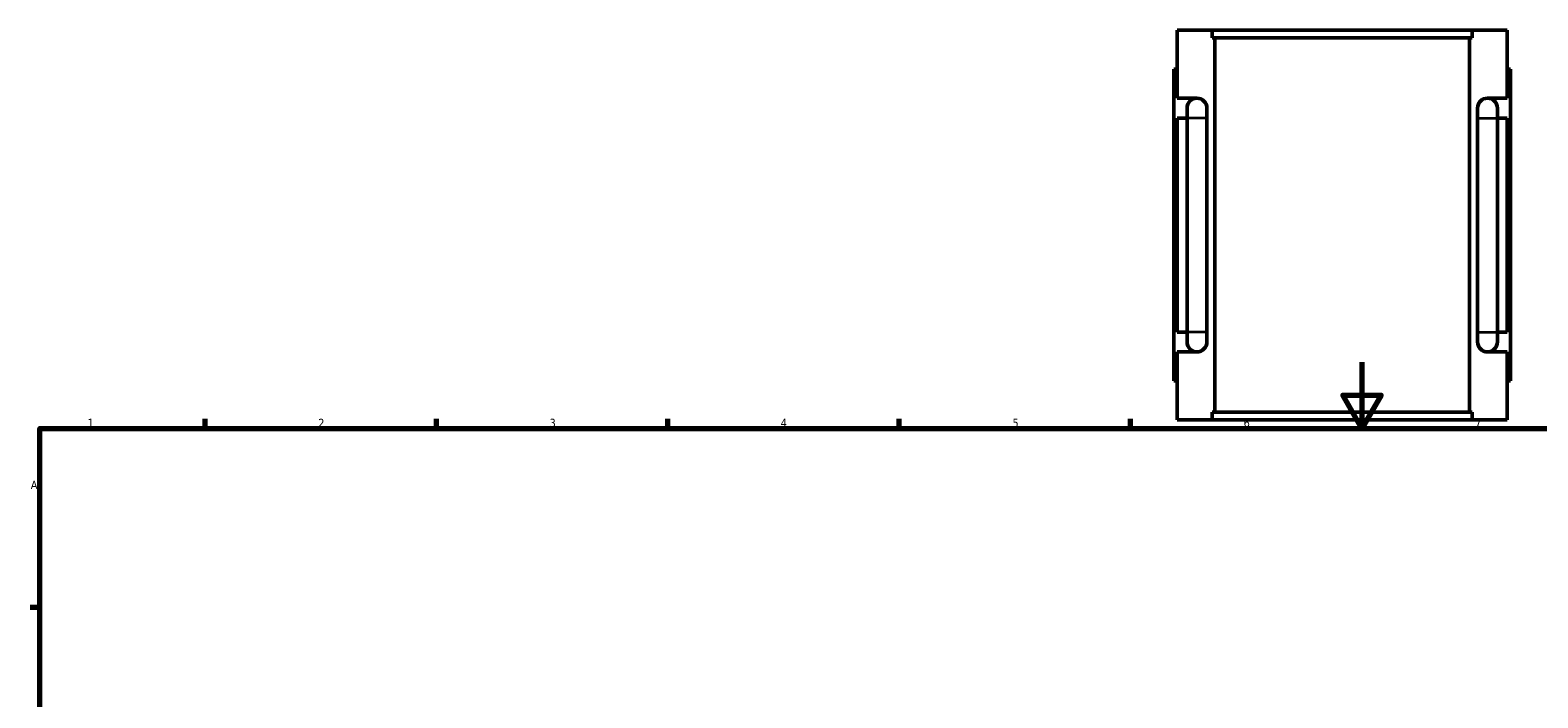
# Model space of a CAD drawing. Header units: millimetres. Extents: x 0 to 900, y -8 to 993.
# Tile 4 of 6: x 17 to 474, y 492 to 695. Entities that reach past the tile are written whole.
import ezdxf

# ---------------------------------------------------------------- set-up
doc = ezdxf.new("R2010")
doc.units = ezdxf.units.MM
for name, color, linetype, lineweight in [('Border (ISO)', 7, 'Continuous', 70), ('Visible (ISO)', 7, 'Continuous', 50), ('Visible Narrow (ISO)', 7, 'Continuous', 35)]:
    doc.layers.add(name, color=color, linetype=linetype, lineweight=lineweight)
doc.styles.add('Note Text (ISO)', font='tahoma.ttf')

# ---------------------------------------------------------------- blocks, each defined once
blk = doc.blocks.new('Borders Default Border')
at = {"layer": 'Border (ISO)'}
for p, q in [((70.08, 574), (70.08, 576.9)), ((140.17, 574), (140.17, 576.9)), ((210.25, 574), (210.25, 576.9)), ((280.33, 574), (280.33, 576.9)), ((350.42, 574), (350.42, 576.9)), ((20, 519.75), (17.1, 519.75))]:
    blk.add_line(p, q, dxfattribs=at)
at = {"layer": 'Border (ISO)', "flags": 128}
for points in [[(420.5, 594), (420.5, 574), (414.73, 584), (426.27, 584), (420.5, 574)], [(20, 20), (20, 574), (821, 574), (821, 20), (20, 20)]]:
    blk.add_lwpolyline(points, dxfattribs=at)
at = {"layer": 'Border (ISO)', "color": 232, "true_color": 0xca0064, "char_height": 2.5, "attachment_point": 7, "style": 'Note Text (ISO)'}
for s, insert in [('1', (34.48, 574.4)), ('2', (104.37, 574.4)), ('3', (174.43, 574.35)), ('4', (244.42, 574.4)), ('5', (314.64, 574.35)), ('6', (384.66, 574.35)), ('7', (454.77, 574.4)), ('A', (17.29, 555.62))]:
    blk.add_mtext(s, dxfattribs=dict(at, insert=insert))

msp = doc.modelspace()

# ---------------------------------------------------------------- linework, layer by layer
at = {"layer": 'Visible (ISO)'}
for p, q in [((364.5312, 694.5523), (375.1483, 694.5523)), ((364.5312, 673.9523), (364.5312, 694.5523)), ((375.1483, 692.1923), (375.1483, 694.5523)), ((453.9141, 694.5523), (375.1483, 694.5523)), ((453.9141, 694.5523), (464.5312, 694.5523)), ((453.9141, 694.5523), (453.9141, 692.1923)), ((464.5312, 673.9523), (464.5312, 694.5523)), ((375.1483, 692.1923), (453.9141, 692.1923)), ((375.9518, 578.9123), (375.9518, 692.1923)), ((453.1107, 578.9123), (453.1107, 692.1923)), ((364.5312, 682.7523), (363.5312, 682.7523)), ((363.5312, 588.3523), (363.5312, 682.7523)), ((464.5312, 682.7523), (465.5312, 682.7523)), ((465.5312, 588.3523), (465.5312, 682.7523)), ((364.5312, 673.9523), (370.5312, 673.9523)), ((458.5312, 673.9523), (464.5312, 673.9523)), ((364.5312, 603.1523), (364.5312, 667.9523)), ((367.5312, 667.9523), (364.5312, 667.9523)), ((367.5312, 670.9523), (367.5312, 667.9523)), ((367.5312, 603.1523), (367.5312, 667.9523)), ((373.5312, 667.9523), (373.5312, 670.9523)), ((373.5312, 603.1523), (373.5312, 667.9523)), ((455.5312, 670.9523), (455.5312, 667.9523)), ((455.5312, 667.9523), (455.5312, 603.1523)), ((461.5312, 667.9523), (461.5312, 670.9523)), ((464.5312, 667.9523), (461.5312, 667.9523)), ((461.5312, 667.9523), (461.5312, 603.1523)), ((464.5312, 603.1523), (464.5312, 667.9523)), ((364.5312, 603.1523), (367.5312, 603.1523)), ((367.5312, 603.1523), (367.5312, 600.1523)), ((373.5312, 600.1523), (373.5312, 603.1523)), ((455.5312, 603.1523), (455.5312, 600.1523)), ((461.5312, 603.1523), (464.5312, 603.1523)), ((461.5312, 600.1523), (461.5312, 603.1523)), ((364.5312, 576.5523), (364.5312, 597.1523)), ((370.5312, 597.1523), (364.5312, 597.1523)), ((464.5312, 597.1523), (458.5312, 597.1523)), ((464.5312, 576.5523), (464.5312, 597.1523)), ((363.5312, 588.3523), (364.5312, 588.3523)), ((465.5312, 588.3523), (464.5312, 588.3523)), ((375.1483, 576.5523), (364.5312, 576.5523)), ((375.1483, 578.9123), (453.9141, 578.9123)), ((375.1483, 576.5523), (375.1483, 578.9123)), ((453.9141, 576.5523), (375.1483, 576.5523)), ((453.9141, 578.9123), (453.9141, 576.5523)), ((464.5312, 576.5523), (453.9141, 576.5523))]:
    msp.add_line(p, q, dxfattribs=at)
for centre, start, end in [((370.5312, 670.9523), 90, 180), ((370.5312, 670.9523), 0, 90), ((458.5312, 670.9523), 90, 180), ((458.5312, 670.9523), 0, 90), ((370.5312, 600.1523), 180, 270), ((370.5312, 600.1523), 270, 0), ((458.5312, 600.1523), 180, 270), ((458.5312, 600.1523), 270, 0)]:
    msp.add_arc(centre, 3, start, end, dxfattribs=at)
at = {"layer": 'Visible Narrow (ISO)'}
for p, q in [((373.4943, 667.9523), (367.5682, 667.9523)), ((455.5682, 667.9523), (461.4943, 667.9523)), ((373.4943, 603.1523), (367.5682, 603.1523)), ((455.5682, 603.1523), (461.4943, 603.1523))]:
    msp.add_line(p, q, dxfattribs=at)

# ---------------------------------------------------------------- block references
msp.add_blockref('Borders Default Border', (0, 0))

doc.saveas('drawing.dxf')
